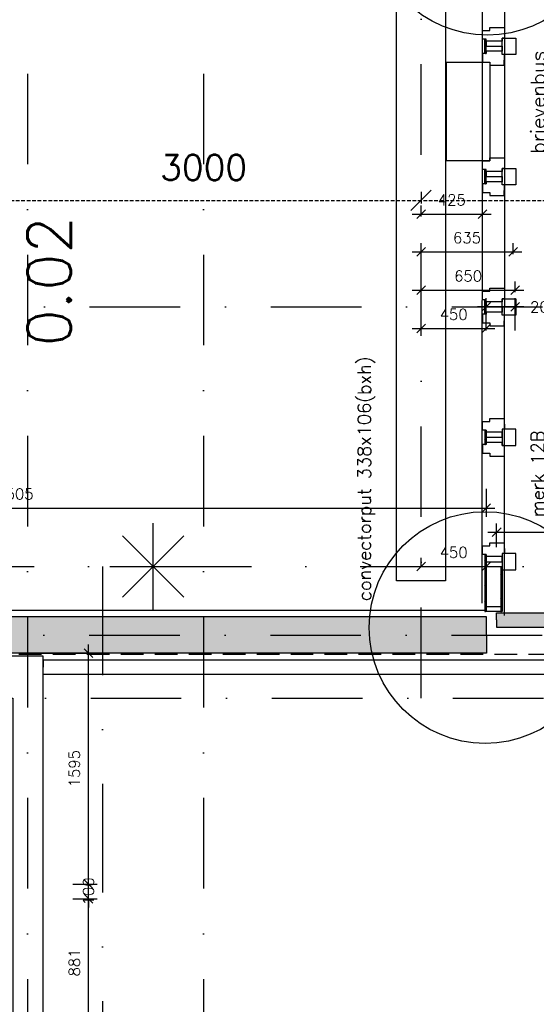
# Model space of a CAD drawing. Extents: x -33344 to 2055880, y -64816 to 121260.
# Tile 59 of 133: x 42715 to 46280, y 53932 to 60730. Entities that reach past the tile are written whole.
import ezdxf

# ---------------------------------------------------------------- set-up
doc = ezdxf.new("R2010")
doc.units = 0
doc.header["$LTSCALE"] = 50
doc.header["$MEASUREMENT"] = 0
doc.header["$PDMODE"] = 3
doc.header["$PDSIZE"] = 0.1
for name, pattern in [('DASHDOT', [1, 0.5, -0.25, 0, -0.25]), ('DASHED', [0.75, 0.5, -0.25]), ('STRAM_0WT$0$HIDDEN', [9.375, 6.25, -3.125]), ('STRAM_0WT$1$DASHDOT', [25, 12.5, -6.25, 0, -6.25]), ('STRAM_0WT$1$DD1', [2.66667, 1.66667, -0.5, 0, -0.5])]:
    doc.linetypes.add(name, pattern=pattern)
doc.layers.get('0').update_dxf_attribs({"linetype": 'CONTINUOUS'})
doc.layers.get('DEFPOINTS').update_dxf_attribs({"linetype": 'CONTINUOUS'})
for name, color, linetype in [('00', 7, 'CONTINUOUS'), ('_BESTAAND_ONGEIJZIGD', 8, 'CONTINUOUS'), ('_BRANDCOMPART', 6, 'DASHDOT'), ('_DETAILNUMMERS', 4, 'CONTINUOUS'), ('A--A21--_F12--', 7, 'CONTINUOUS'), ('A--A21--_F123-', 9, 'CONTINUOUS'), ('A--A42--_F-23-', 9, 'CONTINUOUS'), ('A--L13A1_VLOEREN', 1, 'CONTINUOUS'), ('A--L21--', 3, 'CONTINUOUS'), ('A--L21--_F-2--', 7, 'CONTINUOUS'), ('A--L21--_F12--', 7, 'CONTINUOUS'), ('A--L22A2_BINNENWAND', 2, 'CONTINUOUS'), ('A--L31--_F123-', 7, 'CONTINUOUS'), ('A--L32--_F123-', 1, 'CONTINUOUS'), ('A--L42--', 7, 'CONTINUOUS'), ('A--L42--_F-23-', 7, 'CONTINUOUS'), ('A--L90--', 7, 'CONTINUOUS'), ('A--M$1A-_F123-', 1, 'CONTINUOUS'), ('A--T$1A-_F123-_RN', 4, 'CONTINUOUS'), ('HELLINGBANEN_TRAPPEN', 1, 'CONTINUOUS'), ('STRAM_0WT$0$A--L$7A-_STRA0', 1, 'STRAM_0WT$1$DASHDOT'), ('STRAM_0WT$1$A--M$1A-_F123-', 1, 'CONTINUOUS'), ('STRAM_0WT$1$A--T$7A8-_STRA', 8, 'STRAM_0WT$1$DASHDOT'), ('STRAM_0WT$1$STRAMIEN', 1, 'STRAM_0WT$1$DD1'), ('TEKST_KOZIJNMERK', 2, 'CONTINUOUS'), ('XREF', 7, 'CONTINUOUS')]:
    doc.layers.add(name, color=color, linetype=linetype)
doc.styles.add('ALFA-0_25', font='ROMANS')
doc.styles.add('HIEMSTRA', font='romans.shx')
doc.styles.add('STRAM_0WT$1$HIEMSTRA', font='romans.shx')
doc.dimstyles.get("Standard").update_dxf_attribs({"dimscale": 30, "dimtxt": 2.5, "dimasz": 2, "dimexe": 2, "dimexo": 0, "dimgap": 2, "dimtad": 1, "dimdec": 0, "dimzin": 0, "dimtxsty": 'HIEMSTRA', "dimblk1": 'OBLIQUE', "dimblk2": 'OBLIQUE', "dimsah": 1, "dimcen": -3, "dimdle": 2, "dimclrd": 2, "dimclre": 2, "dimclrt": 3, "dimazin": 3, "dimtfac": 1, "dimtofl": 0, "dimtmove": 0, "dimatfit": 3, "dimtvp": 0.833333, "dimtolj": 1, "dimtzin": 0})
doc.dimstyles.new('STANDARD$0', dxfattribs={"dimscale": 30, "dimtxt": 2.5, "dimasz": 2, "dimexe": 2, "dimexo": 0, "dimgap": 2, "dimtad": 1, "dimdec": 0, "dimzin": 0, "dimtxsty": 'ALFA-0_25', "dimblk1": 'OBLIQUE', "dimblk2": 'OBLIQUE', "dimsah": 1, "dimcen": -3, "dimdle": 2, "dimclrd": 1, "dimclre": 1, "dimclrt": 2, "dimazin": 3, "dimtfac": 0.666667, "dimtofl": 0, "dimtmove": 0, "dimatfit": 3, "dimtvp": 0.833333, "dimtolj": 1, "dimtzin": 0})
doc.dimstyles.new('STRAM_0WT$0$STANDARD', dxfattribs={"dimscale": 70, "dimtxt": 2.5, "dimasz": 2, "dimexe": 0.3, "dimexo": 0.3, "dimgap": 2, "dimtad": 1, "dimdec": 0, "dimzin": 0, "dimtxsty": 'STRAM_0WT$1$HIEMSTRA', "dimblk1": 'STRAM_0WT$0$_OBLIQUE', "dimblk2": 'STRAM_0WT$0$_OBLIQUE', "dimsah": 1, "dimcen": -0.09, "dimdle": 0.3, "dimclrd": 1, "dimclre": 1, "dimclrt": 4, "dimazin": 3, "dimtfac": 1, "dimtdec": 4, "dimtix": 1, "dimtofl": 0, "dimtmove": 0, "dimatfit": 3, "dimtvp": 625, "dimtolj": 1, "dimtzin": 0})

# ---------------------------------------------------------------- blocks, each defined once
blk = doc.blocks.new('*U1457')
at = {"layer": 'A--L21--', "color": 8, "linetype": 'CONTINUOUS'}
for points in [[(50, 50), (50, 50), (-5080, 50), (-5080, 0)], [(50, 50), (50, 50), (-5080, 50), (-5080, 0)], [(50, 50), (50, 50), (-5080, 50), (-5080, 0)], [(-50, -50), (-50, -50), (-5080, -50), (-5080, 0)]]:
    blk.add_lwpolyline(points, dxfattribs=at)
blk = doc.blocks.new('*U1328')
at = {"layer": 'A--A21--_F123-', "color": 2}
for points in [[(0, 0), (0, 50), (2302.9, 0), (2352.9, 50)], [(2302.9, 0), (2252.9, -50), (0, 0), (0, -50)]]:
    blk.add_solid(points, dxfattribs=at)
at = {"layer": 'A--L21--_F-2--', "color": 3, "linetype": 'CONTINUOUS'}
for points in [[(0, 0), (0, 50), (2352.9, 50), (2352.9, 50)], [(0, 0), (0, -50), (2252.9, -50), (2252.9, -50)]]:
    blk.add_lwpolyline(points, dxfattribs=at)
blk = doc.blocks.new('*U1306')
at = {"layer": 'A--A21--_F123-', "linetype": 'CONTINUOUS'}
blk.add_hatch(color=256, dxfattribs=at).paths.add_polyline_path([(0, 0), (0, -125), (-6506, -125), (-6506, 0), (-6506, 125), (0, 125)])
at = {"layer": 'A--A21--_F12--', "color": 8}
for points in [[(-6506, 0), (-6506, 125), (0, 0), (0, 125)], [(0, 0), (0, -125), (-6506, 0), (-6506, -125)]]:
    blk.add_solid(points, dxfattribs=at)
at = {"layer": 'A--L21--_F12--', "color": 3, "linetype": 'CONTINUOUS'}
for points in [[(0, 0), (0, 125), (-6506, 125), (-6506, 0)], [(0, 0), (0, -125), (-6506, -125), (-6506, 0)]]:
    blk.add_lwpolyline(points, dxfattribs=at)
blk = doc.blocks.new('_OBLIQUE')
at = {"color": 0, "linetype": 'BYBLOCK'}
blk.add_line((-0.5, -0.5), (0.5, 0.5), dxfattribs=at)
blk = doc.blocks.new('*D283')
at = {"layer": 'A--M$1A-_F123-', "color": 1}
for p, q in [((45484.5, 59112.1), (45484.5, 59187.1)), ((46119.5, 59112.1), (46119.5, 59187.1)), ((45424.5, 59127.1), (46179.5, 59127.1))]:
    blk.add_line(p, q, dxfattribs=at)
at = {"layer": 'DEFPOINTS', "color": 0}
for p in [(45484.5, 59112.1), (46119.5, 59127.1), (46119.5, 59112.1)]:
    blk.add_point(p, dxfattribs=at)
at = {"layer": 'A--M$1A-_F123-', "color": 1, "xscale": 60, "yscale": 60, "zscale": 60, "rotation": 180}
blk.add_blockref('_OBLIQUE', (45484.5, 59127.1), dxfattribs=at)
at = {"layer": 'A--M$1A-_F123-', "color": 1, "xscale": 60, "yscale": 60, "zscale": 60}
blk.add_blockref('_OBLIQUE', (46119.5, 59127.1), dxfattribs=at)
at = {"layer": 'A--M$1A-_F123-', "color": 2, "insert": (45802, 59224.6), "char_height": 75, "attachment_point": 5, "style": 'ALFA-0_25'}
blk.add_mtext('\\A1;635', dxfattribs=at)
blk = doc.blocks.new('*D284')
at = {"layer": 'A--M$1A-_F123-', "color": 1}
for p, q in [((45484.5, 58850), (45484.5, 58922.6)), ((46134.5, 58850), (46134.5, 58922.6)), ((45424.5, 58862.6), (46194.5, 58862.6))]:
    blk.add_line(p, q, dxfattribs=at)
at = {"layer": 'DEFPOINTS', "color": 0}
for p in [(45484.5, 58850), (46134.5, 58862.6), (46134.5, 58850)]:
    blk.add_point(p, dxfattribs=at)
at = {"layer": 'A--M$1A-_F123-', "color": 1, "xscale": 60, "yscale": 60, "zscale": 60, "rotation": 180}
blk.add_blockref('_OBLIQUE', (45484.5, 58862.6), dxfattribs=at)
at = {"layer": 'A--M$1A-_F123-', "color": 1, "xscale": 60, "yscale": 60, "zscale": 60}
blk.add_blockref('_OBLIQUE', (46134.5, 58862.6), dxfattribs=at)
at = {"layer": 'A--M$1A-_F123-', "color": 2, "insert": (45809.5, 58960.1), "char_height": 75, "attachment_point": 5, "style": 'ALFA-0_25'}
blk.add_mtext('\\A1;650', dxfattribs=at)
blk = doc.blocks.new('*D285')
at = {"layer": 'A--M$1A-_F123-', "color": 1}
for p, q in [((45484.5, 59371.7), (45484.5, 59448.5)), ((45909.5, 59371.7), (45909.5, 59448.5)), ((45424.5, 59388.5), (45969.5, 59388.5))]:
    blk.add_line(p, q, dxfattribs=at)
at = {"layer": 'DEFPOINTS', "color": 0}
for p in [(45484.5, 59371.7), (45909.5, 59388.5), (45909.5, 59371.7)]:
    blk.add_point(p, dxfattribs=at)
at = {"layer": 'A--M$1A-_F123-', "color": 1, "xscale": 60, "yscale": 60, "zscale": 60, "rotation": 180}
blk.add_blockref('_OBLIQUE', (45484.5, 59388.5), dxfattribs=at)
at = {"layer": 'A--M$1A-_F123-', "color": 1, "xscale": 60, "yscale": 60, "zscale": 60}
blk.add_blockref('_OBLIQUE', (45909.5, 59388.5), dxfattribs=at)
at = {"layer": 'A--M$1A-_F123-', "color": 2, "insert": (45697, 59486), "char_height": 75, "attachment_point": 5, "style": 'ALFA-0_25'}
blk.add_mtext('\\A1;425', dxfattribs=at)
blk = doc.blocks.new('*D286')
at = {"layer": 'A--M$1A-_F123-', "color": 1}
for p, q in [((45484.5, 56950.2), (45484.5, 57014.9)), ((45934.5, 56888.6), (45934.5, 57014.9)), ((45424.5, 56954.9), (45994.5, 56954.9))]:
    blk.add_line(p, q, dxfattribs=at)
at = {"layer": 'DEFPOINTS', "color": 0}
for p in [(45484.5, 56950.2), (45934.5, 56954.9), (45934.5, 56888.6)]:
    blk.add_point(p, dxfattribs=at)
at = {"layer": 'A--M$1A-_F123-', "color": 1, "xscale": 60, "yscale": 60, "zscale": 60, "rotation": 180}
blk.add_blockref('_OBLIQUE', (45484.5, 56954.9), dxfattribs=at)
at = {"layer": 'A--M$1A-_F123-', "color": 1, "xscale": 60, "yscale": 60, "zscale": 60}
blk.add_blockref('_OBLIQUE', (45934.5, 56954.9), dxfattribs=at)
at = {"layer": 'A--M$1A-_F123-', "color": 2, "insert": (45709.5, 57052.4), "char_height": 75, "attachment_point": 5, "style": 'ALFA-0_25'}
blk.add_mtext('\\A1;450', dxfattribs=at)
blk = doc.blocks.new('*D462')
at = {"layer": 'A--M$1A-_F123-', "color": 1, "linetype": 'CONTINUOUS'}
for p, q in [((39429.5, 57491.5), (39429.5, 57298.2)), ((45934.5, 57491.5), (45934.5, 57298.2)), ((39369.5, 57358.2), (45994.5, 57358.2))]:
    blk.add_line(p, q, dxfattribs=at)
at = {"layer": 'DEFPOINTS', "color": 0, "linetype": 'CONTINUOUS'}
for p in [(39429.5, 57491.5), (45934.5, 57491.5), (45934.5, 57358.2)]:
    blk.add_point(p, dxfattribs=at)
at = {"layer": 'A--M$1A-_F123-', "color": 1, "linetype": 'CONTINUOUS', "xscale": 60, "yscale": 60, "zscale": 60, "rotation": 180}
blk.add_blockref('_OBLIQUE', (39429.5, 57358.2), dxfattribs=at)
at = {"layer": 'A--M$1A-_F123-', "color": 1, "linetype": 'CONTINUOUS', "xscale": 60, "yscale": 60, "zscale": 60}
blk.add_blockref('_OBLIQUE', (45934.5, 57358.2), dxfattribs=at)
at = {"layer": 'A--M$1A-_F123-', "color": 2, "linetype": 'CONTINUOUS', "insert": (42682, 57455.7), "char_height": 75, "attachment_point": 5, "style": 'ALFA-0_25'}
blk.add_mtext('\\A1;6505', dxfattribs=at)
blk = doc.blocks.new('*D469')
at = {"layer": 'A--M$1A-_F123-', "color": 1}
for p, q in [((45484.5, 58585.5), (45484.5, 58658.2)), ((45934.5, 58585.5), (45934.5, 58658.2)), ((45424.5, 58598.2), (45994.5, 58598.2))]:
    blk.add_line(p, q, dxfattribs=at)
at = {"layer": 'DEFPOINTS', "color": 0}
for p in [(45484.5, 58585.5), (45934.5, 58598.2), (45934.5, 58585.5)]:
    blk.add_point(p, dxfattribs=at)
at = {"layer": 'A--M$1A-_F123-', "color": 1, "xscale": 60, "yscale": 60, "zscale": 60, "rotation": 180}
blk.add_blockref('_OBLIQUE', (45484.5, 58598.2), dxfattribs=at)
at = {"layer": 'A--M$1A-_F123-', "color": 1, "xscale": 60, "yscale": 60, "zscale": 60}
blk.add_blockref('_OBLIQUE', (45934.5, 58598.2), dxfattribs=at)
at = {"layer": 'A--M$1A-_F123-', "color": 2, "insert": (45709.5, 58695.7), "char_height": 75, "attachment_point": 5, "style": 'ALFA-0_25'}
blk.add_mtext('\\A1;450', dxfattribs=at)
blk = doc.blocks.new('*D470')
at = {"layer": 'A--M$1A-_F123-', "color": 1}
for p, q in [((45934.5, 58585.5), (45934.5, 58806.9)), ((46134.5, 58585.5), (46134.5, 58806.9)), ((46194.5, 58746.9), (45874.5, 58746.9))]:
    blk.add_line(p, q, dxfattribs=at)
at = {"layer": 'DEFPOINTS', "color": 0}
for p in [(45934.5, 58746.9), (45934.5, 58585.5), (46134.5, 58585.5)]:
    blk.add_point(p, dxfattribs=at)
at = {"layer": 'A--M$1A-_F123-', "color": 1, "xscale": 60, "yscale": 60, "zscale": 60, "rotation": 180}
blk.add_blockref('_OBLIQUE', (45934.5, 58746.9), dxfattribs=at)
at = {"layer": 'A--M$1A-_F123-', "color": 1, "xscale": 60, "yscale": 60, "zscale": 60}
blk.add_blockref('_OBLIQUE', (46134.5, 58746.9), dxfattribs=at)
at = {"layer": 'A--M$1A-_F123-', "color": 2, "insert": (46333.2, 58746.9), "char_height": 75, "attachment_point": 5, "style": 'ALFA-0_25'}
blk.add_mtext('\\A1;200', dxfattribs=at)
blk = doc.blocks.new('*D617')
at = {"layer": 'A--M$1A-_F123-', "color": 1, "linetype": 'CONTINUOUS'}
for p, q in [((46006.5, 57087.6), (46006.5, 57251.1)), ((48359.3, 57087.6), (48359.3, 57251.1)), ((45946.5, 57191.1), (48419.3, 57191.1))]:
    blk.add_line(p, q, dxfattribs=at)
at = {"layer": 'DEFPOINTS', "color": 0, "linetype": 'CONTINUOUS'}
for p in [(48359.3, 57191.1), (46006.5, 57087.6), (48359.3, 57087.6)]:
    blk.add_point(p, dxfattribs=at)
at = {"layer": 'A--M$1A-_F123-', "color": 1, "linetype": 'CONTINUOUS', "xscale": 60, "yscale": 60, "zscale": 60, "rotation": 180}
blk.add_blockref('_OBLIQUE', (46006.5, 57191.1), dxfattribs=at)
at = {"layer": 'A--M$1A-_F123-', "color": 1, "linetype": 'CONTINUOUS', "xscale": 60, "yscale": 60, "zscale": 60}
blk.add_blockref('_OBLIQUE', (48359.3, 57191.1), dxfattribs=at)
at = {"layer": 'A--M$1A-_F123-', "color": 2, "linetype": 'CONTINUOUS', "insert": (47182.9, 57288.6), "char_height": 75, "attachment_point": 5, "style": 'ALFA-0_25'}
blk.add_mtext('\\A1;2353', dxfattribs=at)
blk = doc.blocks.new('*U1211')
at = {"layer": 'A--A42--_F-23-', "linetype": 'CONTINUOUS'}
h = blk.add_hatch(dxfattribs=at)
h.set_pattern_fill('ALFALINE', color=256, scale=40, style=0)
h.set_pattern_definition([(45, (-45929.52, -58697.93), (-28.284271, 28.284271), [])])
h.paths.add_polyline_path([(0, 0), (-5, 0), (-5, 97.9), (0, 97.9), (5, 97.9), (5, 0)])
at = {"layer": 'A--L42--_F-23-', "color": 2, "linetype": 'CONTINUOUS'}
for points in [[(0, 0), (-5, 0), (-5, 97.9), (0, 97.9)], [(0, 0), (5, 0), (5, 97.9), (0, 97.9)]]:
    blk.add_lwpolyline(points, dxfattribs=at)
blk = doc.blocks.new('*U1210')
at = {"layer": 'A--A42--_F-23-', "linetype": 'CONTINUOUS'}
h = blk.add_hatch(dxfattribs=at)
h.set_pattern_fill('ALFALINE', color=256, scale=40, style=0)
h.set_pattern_definition([(45, (-45929.52, -60497.93), (-28.284271, 28.284271), [])])
h.paths.add_polyline_path([(0, 0), (-5, 0), (-5, 97.9), (0, 97.9), (5, 97.9), (5, 0)])
at = {"layer": 'A--L42--_F-23-', "color": 2, "linetype": 'CONTINUOUS'}
for points in [[(0, 0), (-5, 0), (-5, 97.9), (0, 97.9)], [(0, 0), (5, 0), (5, 97.9), (0, 97.9)]]:
    blk.add_lwpolyline(points, dxfattribs=at)
blk = doc.blocks.new('*U1209')
at = {"layer": 'A--A42--_F-23-', "linetype": 'CONTINUOUS'}
h = blk.add_hatch(dxfattribs=at)
h.set_pattern_fill('ALFALINE', color=256, scale=40, style=0)
h.set_pattern_definition([(45, (-45929.52, -59597.93), (-28.284271, 28.284271), [])])
h.paths.add_polyline_path([(0, 0), (-5, 0), (-5, 97.9), (0, 97.9), (5, 97.9), (5, 0)])
at = {"layer": 'A--L42--_F-23-', "color": 2, "linetype": 'CONTINUOUS'}
for points in [[(0, 0), (-5, 0), (-5, 97.9), (0, 97.9)], [(0, 0), (5, 0), (5, 97.9), (0, 97.9)]]:
    blk.add_lwpolyline(points, dxfattribs=at)
blk = doc.blocks.new('*U1208')
at = {"layer": 'A--A42--_F-23-', "linetype": 'CONTINUOUS'}
h = blk.add_hatch(dxfattribs=at)
h.set_pattern_fill('ALFALINE', color=256, scale=40, style=0)
h.set_pattern_definition([(45, (-45929.52, -57895.785), (-28.284271, 28.284271), [])])
h.paths.add_polyline_path([(0, 0), (5, 0), (5, -97.9), (0, -97.9), (-5, -97.9), (-5, 0)])
at = {"layer": 'A--L42--_F-23-', "color": 2, "linetype": 'CONTINUOUS'}
for points in [[(0, 0), (-5, 0), (-5, -97.9), (0, -97.9)], [(0, 0), (5, 0), (5, -97.9), (0, -97.9)]]:
    blk.add_lwpolyline(points, dxfattribs=at)
blk = doc.blocks.new('*U1207')
at = {"layer": 'A--A42--_F-23-', "linetype": 'CONTINUOUS'}
h = blk.add_hatch(dxfattribs=at)
h.set_pattern_fill('ALFALINE', color=256, scale=40, style=0)
h.set_pattern_definition([(45, (-45929.52, -57036.792), (-28.284271, 28.284271), [])])
h.paths.add_polyline_path([(0, 0), (5, 0), (5, -391.9), (0, -391.9), (-5, -391.9), (-5, 0)])
at = {"layer": 'A--L42--_F-23-', "color": 2, "linetype": 'CONTINUOUS'}
for points in [[(0, 0), (-5, 0), (-5, -391.9), (0, -391.9)], [(0, 0), (5, 0), (5, -391.9), (0, -391.9)]]:
    blk.add_lwpolyline(points, dxfattribs=at)
blk = doc.blocks.new('*U1206')
at = {"layer": 'A--A42--_F-23-', "linetype": 'CONTINUOUS'}
h = blk.add_hatch(dxfattribs=at)
h.set_pattern_fill('ALFALINE', color=256, scale=40, style=0)
h.set_pattern_definition([(45, (-46039.53, -56952.924), (-28.284271, 28.284271), [])])
h.paths.add_polyline_path([(0, 0), (5, 0), (5, -308), (0, -308), (-5, -308), (-5, 0)])
at = {"layer": 'A--L42--_F-23-', "color": 2, "linetype": 'CONTINUOUS'}
for points in [[(0, 0), (-5, 0), (-5, -308), (0, -308)], [(0, 0), (5, 0), (5, -308), (0, -308)]]:
    blk.add_lwpolyline(points, dxfattribs=at)
blk = doc.blocks.new('*D654')
at = {"layer": 'A--M$1A-_F123-', "color": 2, "linetype": 'CONTINUOUS'}
blk.add_arc((45484.5, 90090.1), 1979.8, 75, 90, dxfattribs=at)
at = {"layer": 'DEFPOINTS', "color": 0, "linetype": 'CONTINUOUS'}
for p in [(45484.5, 95375.1), (46706.8, 94652), (45828.2, 92039.8), (45183.3, 88966.4), (45484.5, 56046.9)]:
    blk.add_point(p, dxfattribs=at)
at = {"layer": 'A--M$1A-_F123-', "color": 2, "linetype": 'CONTINUOUS', "xscale": 60, "yscale": 60, "zscale": 60}
for p, rotation in [((45484.5, 92069.9), 180), ((45996.9, 92002.4), 344.9999999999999)]:
    blk.add_blockref('_OBLIQUE', p, dxfattribs=dict(at, rotation=rotation))
at = {"layer": 'A--M$1A-_F123-', "color": 3, "linetype": 'CONTINUOUS', "insert": (45755.6, 92149.6), "char_height": 75, "attachment_point": 5, "rotation": 352.5, "style": 'HIEMSTRA'}
blk.add_mtext('\\A1;15°', dxfattribs=at)
blk = doc.blocks.new('*D758')
at = {"layer": 'A--M$1A-_F123-', "color": 1}
for p, q in [((43081.7, 54661.4), (43249.7, 54661.4)), ((43189.7, 53720.3), (43189.7, 54721.4)), ((43081.7, 53780.3), (43249.7, 53780.3))]:
    blk.add_line(p, q, dxfattribs=at)
at = {"layer": 'DEFPOINTS', "color": 0}
for p in [(43081.7, 54661.4), (43189.7, 54661.4), (43081.7, 53780.3)]:
    blk.add_point(p, dxfattribs=at)
at = {"layer": 'A--M$1A-_F123-', "color": 1, "xscale": 60, "yscale": 60, "zscale": 60}
for p, rotation in [((43189.7, 54661.4), 90), ((43189.7, 53780.3), 270)]:
    blk.add_blockref('_OBLIQUE', p, dxfattribs=dict(at, rotation=rotation))
at = {"layer": 'A--M$1A-_F123-', "color": 2, "insert": (43092.2, 54220.8), "char_height": 75, "attachment_point": 5, "rotation": 90, "style": 'ALFA-0_25'}
blk.add_mtext('\\A1;881', dxfattribs=at)
blk = doc.blocks.new('*D759')
at = {"layer": 'A--M$1A-_F123-', "color": 1}
for p, q in [((43189.7, 54761.4), (43189.7, 54821.4)), ((43081.7, 54761.4), (43249.7, 54761.4)), ((43081.7, 54661.4), (43249.7, 54661.4)), ((43189.7, 54661.4), (43189.7, 54601.4))]:
    blk.add_line(p, q, dxfattribs=at)
at = {"layer": 'DEFPOINTS', "color": 0}
for p in [(43081.7, 54761.4), (43189.7, 54761.4), (43081.7, 54661.4)]:
    blk.add_point(p, dxfattribs=at)
at = {"layer": 'A--M$1A-_F123-', "color": 1, "xscale": 60, "yscale": 60, "zscale": 60}
for p, rotation in [((43189.7, 54761.4), 270), ((43189.7, 54661.4), 90)]:
    blk.add_blockref('_OBLIQUE', p, dxfattribs=dict(at, rotation=rotation))
at = {"layer": 'A--M$1A-_F123-', "color": 2, "insert": (43189.7, 54711.4), "char_height": 75, "attachment_point": 5, "rotation": 90, "style": 'ALFA-0_25'}
blk.add_mtext('\\A1;100', dxfattribs=at)
blk = doc.blocks.new('*D760')
at = {"layer": 'A--M$1A-_F123-', "color": 1}
for p, q in [((43189.7, 54701.4), (43189.7, 56416.9)), ((42769.5, 56356.9), (43249.7, 56356.9)), ((43081.7, 54761.4), (43249.7, 54761.4))]:
    blk.add_line(p, q, dxfattribs=at)
at = {"layer": 'DEFPOINTS', "color": 0}
for p in [(42769.5, 56356.9), (43189.7, 56356.9), (43081.7, 54761.4)]:
    blk.add_point(p, dxfattribs=at)
at = {"layer": 'A--M$1A-_F123-', "color": 1, "xscale": 60, "yscale": 60, "zscale": 60}
for p, rotation in [((43189.7, 56356.9), 90), ((43189.7, 54761.4), 270)]:
    blk.add_blockref('_OBLIQUE', p, dxfattribs=dict(at, rotation=rotation))
at = {"layer": 'A--M$1A-_F123-', "color": 2, "insert": (43092.2, 55559.1), "char_height": 75, "attachment_point": 5, "rotation": 90, "style": 'ALFA-0_25'}
blk.add_mtext('\\A1;1595', dxfattribs=at)
blk = doc.blocks.new('STRAM_0WT$0$_OBLIQUE')
at = {"color": 0, "linetype": 'BYBLOCK'}
blk.add_line((-0.5, -0.5), (0.5, 0.5), dxfattribs=at)
blk = doc.blocks.new('*D1952')
at = {"color": 1, "linetype": 'BYBLOCK'}
for p, q in [((-33134.9, 27283.6), (-33134.9, 27214.4)), ((-30134.9, 27283.6), (-30134.9, 27214.4)), ((-33155.9, 27235.4), (-30113.9, 27235.4))]:
    blk.add_line(p, q, dxfattribs=at)
at = {"layer": 'DEFPOINTS', "color": 0, "linetype": 'BYBLOCK'}
for p in [(-33134.9, 27304.6), (-30134.9, 27304.6), (-30134.9, 27235.4)]:
    blk.add_point(p, dxfattribs=at)
at = {"color": 1, "linetype": 'BYBLOCK', "xscale": 140, "yscale": 140, "zscale": 140, "rotation": 180}
blk.add_blockref('STRAM_0WT$0$_OBLIQUE', (-33134.9, 27235.4), dxfattribs=at)
at = {"color": 1, "linetype": 'BYBLOCK', "xscale": 140, "yscale": 140, "zscale": 140}
blk.add_blockref('STRAM_0WT$0$_OBLIQUE', (-30134.9, 27235.4), dxfattribs=at)
at = {"color": 4, "linetype": 'BYBLOCK', "insert": (-31634.9, 27462.9), "char_height": 175, "attachment_point": 5, "style": 'STRAM_0WT$1$HIEMSTRA'}
blk.add_mtext('\\A1;3000', dxfattribs=at)
blk = doc.blocks.new('*D1963')
at = {"color": 1, "linetype": 'BYBLOCK'}
for p, q in [((-30134.9, 27295.2), (-30134.9, 27214.4)), ((-27719.9, 27295.2), (-27719.9, 27214.4)), ((-30155.9, 27235.4), (-27698.9, 27235.4))]:
    blk.add_line(p, q, dxfattribs=at)
at = {"layer": 'DEFPOINTS', "color": 0, "linetype": 'BYBLOCK'}
for p in [(-30134.9, 27316.2), (-27719.9, 27316.2), (-27719.9, 27235.4)]:
    blk.add_point(p, dxfattribs=at)
at = {"color": 1, "linetype": 'BYBLOCK', "xscale": 140, "yscale": 140, "zscale": 140, "rotation": 180}
blk.add_blockref('STRAM_0WT$0$_OBLIQUE', (-30134.9, 27235.4), dxfattribs=at)
at = {"color": 1, "linetype": 'BYBLOCK', "xscale": 140, "yscale": 140, "zscale": 140}
blk.add_blockref('STRAM_0WT$0$_OBLIQUE', (-27719.9, 27235.4), dxfattribs=at)
at = {"color": 4, "linetype": 'BYBLOCK', "insert": (-28927.4, 27462.9), "char_height": 175, "attachment_point": 5, "style": 'STRAM_0WT$1$HIEMSTRA'}
blk.add_mtext('\\A1;2415', dxfattribs=at)
blk = doc.blocks.new('FIJN_SCHUURWERK')
at = {"layer": '00', "color": 4}
for p, q in [((-0.000025, 300), (-0.000025, -300)), ((-212.132075, 212.132), (212.132025, -212.132)), ((-212.131875, -212.132), (212.132025, 212.13215)), ((-299.999975, 0), (299.999975, 0))]:
    blk.add_line(p, q, dxfattribs=at)
blk = doc.blocks.new('STRAM_0WT')
at = {"layer": 'STRAM_0WT$0$A--L$7A-_STRA0'}
for p, q in [((-30134.938, 23800), (-30134.938, 63128.251)), ((-66174.285, 26500), (-20830.441, 26500)), ((-39925.329, 24235), (-20830.441, 24235))]:
    blk.add_line(p, q, dxfattribs=at)
at = {"layer": 'STRAM_0WT$1$A--T$7A8-_STRA', "color": 8}
for p, q in [((-32849.938, 28110.192), (-32849.938, -5393.534)), ((-31634.938, 28110.192), (-31634.938, -7328.621)), ((-66167.142, 23800), (-20586.185, 23800))]:
    blk.add_line(p, q, dxfattribs=at)
at = {"layer": 'STRAM_0WT$1$STRAMIEN', "color": 8, "linetype": 'STRAM_0WT$0$HIDDEN', "ltscale": 0.5}
blk.add_lwpolyline([(-19628.191, 24100), (-39039.938, 24100), (-39039.938, 13250), (-50246.691, 13250), (-59989.832, 15234.692)], dxfattribs=at)
at = {"layer": 'STRAM_0WT$1$A--M$1A-_F123-', "linetype": 'CONTINUOUS'}
for base, p1, p2, picture, middle in [((-30134.938, 27235.418), (-33134.938, 27304.645), (-30134.938, 27304.645), '*D1952', (-31634.938, 27462.918)), ((-27719.938, 27235.418), (-30134.929, 27316.182), (-27719.938, 27316.182), '*D1963', (-28927.434, 27462.918))]:
    dim = blk.add_linear_dim(base=base, p1=p1, p2=p2, dimstyle='STRAM_0WT$0$STANDARD', dxfattribs=at)
    dim.commit()
    dim.dimension.update_dxf_attribs({"geometry": picture, "text_midpoint": middle})

msp = doc.modelspace()

# ---------------------------------------------------------------- linework, layer by layer
at = {"layer": '_BESTAAND_ONGEIJZIGD', "linetype": 'CONTINUOUS'}
msp.add_lwpolyline([(39637, 51388.3), (39427, 51388.3), (39427, 50606.9), (42877, 50606.9), (42877, 56336.9), (39427, 56336.9), (39427, 52402.3), (39637, 52402.3), (39637, 56046.9), (42667, 56046.9), (42667, 50946.9), (39637, 50946.9)], close=True, dxfattribs=at)
at = {"layer": '_BRANDCOMPART', "ltscale": 30}
for points in [[(39064.6, 56954.9), (39064.6, 56954.9), (51668, 56954.9)], [(43286.5, 56954.9), (43286.5, 50439.5)]]:
    msp.add_lwpolyline(points, dxfattribs=at)
at = {"layer": '_DETAILNUMMERS'}
for centre in [(45943.1, 61423.3), (45926.9, 56533.3)]:
    msp.add_circle(centre, 800, dxfattribs=at)
at = {"layer": 'A--L13A1_VLOEREN'}
msp.add_lwpolyline([(45314.5, 56856.9), (45314.5, 60996.9), (45654.5, 60996.9), (45654.5, 56856.9)], close=True, dxfattribs=at)
at = {"layer": 'A--L21--', "color": 4, "linetype": 'CONTINUOUS'}
msp.add_line((45935.5, 56651.9), (39429.5, 56651.9), dxfattribs=at)
at = {"layer": 'A--L22A2_BINNENWAND'}
for points in [[(45909.5, 60655.8), (45960.5, 60655.8), (45960.5, 60676.8), (46059.5, 60676.8), (46059.5, 60603.9), (46044.5, 60603.9), (46044.5, 60581.8), (45934.5, 60581.8), (45934.5, 60595.8), (45909.5, 60595.8)], [(46044.5, 60546.9), (46044.5, 60581.8), (45934.5, 60581.8), (45934.5, 60546.9)], [(46044.4, 60489.9), (46044.5, 60603.9), (46091.2, 60603.9), (46139.5, 60603.8), (46139.5, 60562.9), (46139.4, 60489.8), (46044.4, 60489.9)], [(45909.4, 60437.9), (45960.4, 60437.9), (45960.4, 60416.9), (46059.4, 60416.9), (46059.5, 60489.9), (46044.5, 60489.9), (46044.5, 60511.9), (45934.5, 60511.9), (45934.5, 60497.9), (45909.5, 60497.9)], [(46044.5, 60546.9), (46044.5, 60511.9), (45934.5, 60511.9), (45934.5, 60546.9)], [(45909.5, 59755.8), (45960.5, 59755.8), (45960.5, 59776.8), (46059.5, 59776.8), (46059.5, 59703.9), (46044.5, 59703.9), (46044.5, 59681.8), (45934.5, 59681.8), (45934.5, 59695.8), (45909.5, 59695.8)], [(46044.4, 59589.9), (46044.5, 59703.9), (46091.2, 59703.9), (46139.5, 59703.8), (46139.5, 59662.9), (46139.4, 59589.8), (46044.4, 59589.9)], [(46044.5, 59646.9), (46044.5, 59681.8), (45934.5, 59681.8), (45934.5, 59646.9)], [(46044.5, 59646.9), (46044.5, 59611.9), (45934.5, 59611.9), (45934.5, 59646.9)], [(45909.4, 59537.9), (45960.4, 59537.9), (45960.4, 59516.9), (46059.4, 59516.9), (46059.5, 59589.9), (46044.5, 59589.9), (46044.5, 59611.9), (45934.5, 59611.9), (45934.5, 59597.9), (45909.5, 59597.9)], [(45909.5, 58855.8), (45960.5, 58855.8), (45960.5, 58876.8), (46059.5, 58876.8), (46059.5, 58803.9), (46044.5, 58803.9), (46044.5, 58781.8), (45934.5, 58781.8), (45934.5, 58795.8), (45909.5, 58795.8)], [(46044.5, 58746.9), (46044.5, 58781.8), (45934.5, 58781.8), (45934.5, 58746.9)], [(46044.5, 58746.9), (46044.5, 58711.9), (45934.5, 58711.9), (45934.5, 58746.9)], [(46044.4, 58689.9), (46044.5, 58803.9), (46091.2, 58803.9), (46139.5, 58803.8), (46139.5, 58762.9), (46139.4, 58689.8), (46044.4, 58689.9)], [(45909.4, 58637.9), (45960.4, 58637.9), (45960.4, 58616.9), (46059.4, 58616.9), (46059.5, 58689.9), (46044.5, 58689.9), (46044.5, 58711.9), (45934.5, 58711.9), (45934.5, 58697.9), (45909.5, 58697.9)], [(45909.4, 57955.8), (45960.4, 57955.8), (45960.4, 57976.8), (46059.4, 57976.8), (46059.5, 57903.9), (46044.5, 57903.9), (46044.5, 57881.8), (45934.5, 57881.8), (45934.5, 57895.8), (45909.5, 57895.8)], [(46044.5, 57846.9), (46044.5, 57881.8), (45934.5, 57881.8), (45934.5, 57846.8)], [(46044.4, 57903.9), (46044.5, 57789.9), (46091.2, 57789.9), (46139.5, 57789.9), (46139.5, 57830.9), (46139.4, 57903.9), (46044.4, 57903.9)], [(45909.5, 57737.9), (45960.5, 57737.9), (45960.5, 57716.9), (46059.5, 57716.9), (46059.5, 57789.9), (46044.5, 57789.9), (46044.5, 57811.9), (45934.5, 57811.9), (45934.5, 57797.9), (45909.5, 57797.9)], [(46044.5, 57846.9), (46044.5, 57811.9), (45934.5, 57811.9), (45934.5, 57846.8)], [(45909.4, 57096.8), (45960.4, 57096.8), (45960.4, 57117.8), (46059.4, 57117.8), (46059.5, 57044.9), (46044.5, 57044.9), (46044.5, 57022.8), (45934.5, 57022.8), (45934.5, 57036.8), (45909.5, 57036.8)], [(46044.4, 57044.9), (46044.5, 56930.9), (46091.2, 56930.9), (46139.5, 56930.9), (46139.5, 56971.9), (46139.4, 57044.9), (46044.4, 57044.9)], [(46044.5, 56987.9), (46044.5, 57022.8), (45934.5, 57022.8), (45934.5, 56987.9)], [(46044.5, 56987.9), (46044.5, 56952.9), (45934.5, 56952.9), (45934.5, 56987.9)], [(46034.6, 56679.8), (46034.6, 56644.9), (45934.4, 56644.9), (45934.4, 56679.8)]]:
    msp.add_lwpolyline(points, close=True, dxfattribs=at)
at = {"layer": 'A--L31--_F123-', "color": 1, "linetype": 'CONTINUOUS'}
for p, q in [((45907.1, 56701.9), (45909.2, 61396.9)), ((46059.6, 61396.9), (46059.3, 56615.9))]:
    msp.add_line(p, q, dxfattribs=at)
at = {"layer": 'A--L32--_F123-', "color": 1}
msp.add_lwpolyline([(45960.5, 59755.8), (45660.5, 59755.8), (45660.5, 60437.9), (45960.4, 60437.9)], close=True, dxfattribs=at)

# ---------------------------------------------------------------- block references
at = {"layer": 'A--L21--'}
msp.add_blockref('*U1328', (46006.5, 56585.9), dxfattribs=at)
at = {"layer": 'A--L21--', "linetype": 'CONTINUOUS'}
for name, p in [('*U1306', (45935.5, 56481.9)), ('*U1457', (47957, 56258.9))]:
    msp.add_blockref(name, p, dxfattribs=at)
at = {"layer": 'A--L42--', "linetype": 'CONTINUOUS'}
for name, p in [('*U1210', (45929.5, 60497.9)), ('*U1209', (45929.5, 59597.9)), ('*U1211', (45929.5, 58697.9)), ('*U1208', (45929.5, 57895.8)), ('*U1207', (45929.5, 57036.8)), ('*U1206', (46039.5, 56952.9))]:
    msp.add_blockref(name, p, dxfattribs=at)
at = {"layer": 'A--L90--', "rotation": 90}
msp.add_blockref('FIJN_SCHUURWERK', (43636.4, 56954.9), dxfattribs=at)
at = {"layer": 'XREF', "linetype": 'DASHED', "ltscale": 20}
msp.add_blockref('STRAM_0WT', (75619.4, 32246.9), dxfattribs=at)

# ---------------------------------------------------------------- texts
at = {"layer": 'A--T$1A-_F123-_RN', "style": 'ALFA-0_25'}
msp.add_text('0.02', height=300, rotation=90, dxfattribs=at).set_placement((43068.3, 58473.4))
at = {"layer": 'HELLINGBANEN_TRAPPEN', "style": 'ALFA-0_25'}
msp.add_text('brievenbus ', height=100, rotation=90, dxfattribs=at).set_placement((46342.5, 59804.5))
at = {"layer": 'TEKST_KOZIJNMERK', "style": 'HIEMSTRA'}
for s, rotation, p in [('convectorput 338x106(bxh)', 90.07785, (45139.4, 56716.5)), ('merk 12B', 90, (46334.2, 57296.3))]:
    msp.add_text(s, height=90, rotation=rotation, dxfattribs=at).set_placement(p)

# ---------------------------------------------------------------- dimensions: what is measured, and where the dimension line sits
at = {"layer": 'A--M$1A-_F123-', "linetype": 'CONTINUOUS'}
dim = msp.add_angular_dim_2l(base=(45828.2, 92039.8), line1=((46706.8, 94652), (45183.3, 88966.4)), line2=((45484.5, 56046.9), (45484.5, 95375.1)), dimstyle='STANDARD', dxfattribs=at)
dim.commit()
dim.dimension.update_dxf_attribs({"geometry": '*D654', "text_midpoint": (45755.6, 92149.6)})
at = {"layer": 'A--M$1A-_F123-'}
for base, p1, p2, picture, middle in [((45909.5, 59388.5), (45484.5, 59371.7), (45909.5, 59371.7), '*D285', (45697, 59486)), ((46119.5, 59127.1), (45484.5, 59112.1), (46119.5, 59112.1), '*D283', (45802, 59224.6)), ((46134.5, 58862.6), (45484.5, 58850), (46134.5, 58850), '*D284', (45809.5, 58960.1)), ((45934.5, 58598.2), (45484.5, 58585.5), (45934.5, 58585.5), '*D469', (45709.5, 58695.7)), ((45934.5, 56954.9), (45484.5, 56950.2), (45934.5, 56888.6), '*D286', (45709.5, 57052.4))]:
    dim = msp.add_linear_dim(base=base, p1=p1, p2=p2, dimstyle='STANDARD$0', dxfattribs=at)
    dim.commit()
    dim.dimension.update_dxf_attribs({"geometry": picture, "text_midpoint": middle})
dim = msp.add_linear_dim(base=(45934.5, 58746.9), p1=(46134.5, 58585.5), p2=(45934.5, 58585.5), dimstyle='STANDARD$0', dxfattribs=at)
dim.commit()
dim.dimension.update_dxf_attribs({"geometry": '*D470', "text_midpoint": (46333.2, 58746.9), "dimtype": 160})
at = {"layer": 'A--M$1A-_F123-', "linetype": 'CONTINUOUS'}
for base, p1, p2, picture, middle in [((45934.5, 57358.2), (39429.5, 57491.5), (45934.5, 57491.5), '*D462', (42682, 57455.7)), ((48359.3, 57191.1), (46006.5, 57087.6), (48359.3, 57087.6), '*D617', (47182.9, 57288.6))]:
    dim = msp.add_linear_dim(base=base, p1=p1, p2=p2, dimstyle='STANDARD$0', dxfattribs=at)
    dim.commit()
    dim.dimension.update_dxf_attribs({"geometry": picture, "text_midpoint": middle})
at = {"layer": 'A--M$1A-_F123-'}
for base, p1, p2, picture, middle in [((43189.7044, 56356.8582), (43081.6778, 54761.4173), (42769.457, 56356.8582), '*D760', (43092.2044, 55559.1378)), ((43189.7, 54661.4), (43081.7, 53780.3), (43081.7, 54661.4), '*D758', (43092.2, 54220.8))]:
    dim = msp.add_linear_dim(base=base, p1=p1, p2=p2, angle=90, dimstyle='STANDARD$0', dxfattribs=at)
    dim.commit()
    dim.dimension.update_dxf_attribs({"geometry": picture, "text_midpoint": middle})
dim = msp.add_linear_dim(base=(43189.7, 54761.4), p1=(43081.7, 54661.4), p2=(43081.7, 54761.4), angle=90, dimstyle='STANDARD$0', dxfattribs=at)
dim.commit()
dim.dimension.update_dxf_attribs({"geometry": '*D759', "text_midpoint": (43189.7, 54711.4), "dimtype": 160})

doc.saveas('drawing.dxf')
